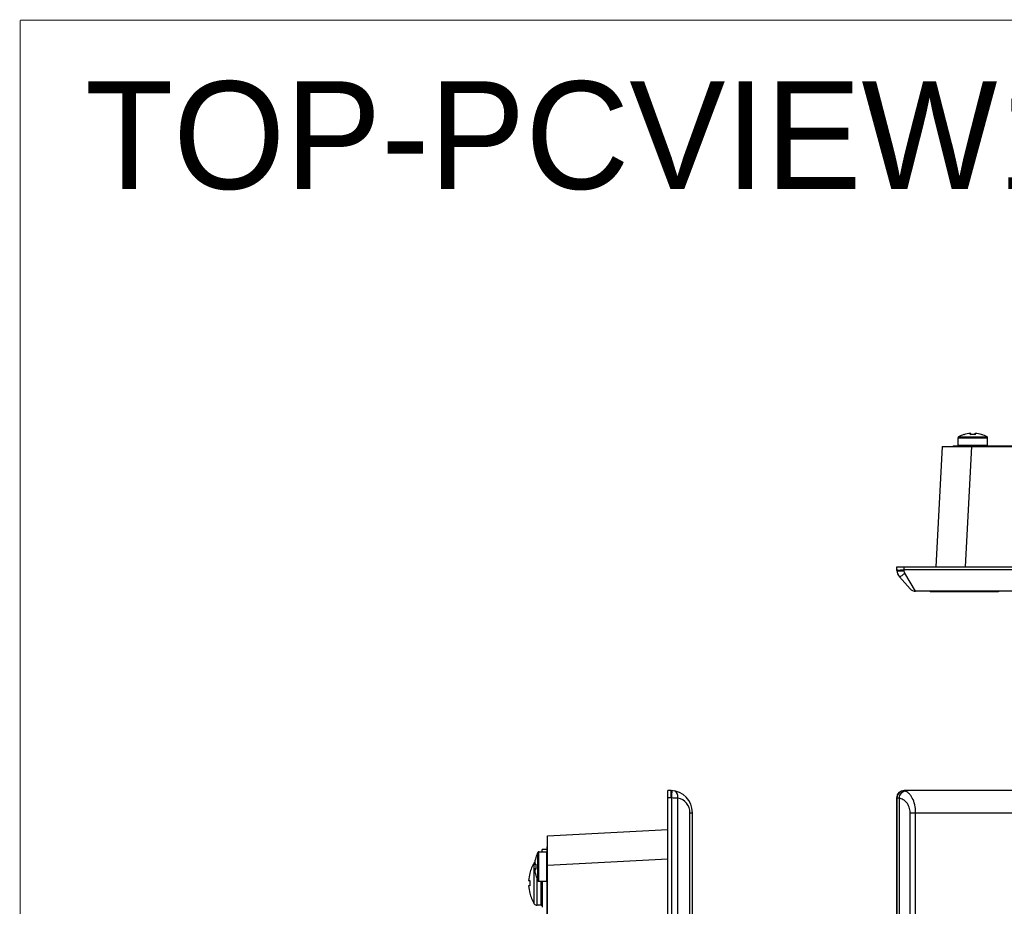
# Model space of a CAD drawing. Header units: millimetres. Extents: x 0 to 1189, y 0 to 841.
# Tile 17 of 50: x 0 to 200, y 660 to 841. Entities that reach past the tile are written whole.
import ezdxf

# ---------------------------------------------------------------- set-up
doc = ezdxf.new("R2010")
doc.units = ezdxf.units.MM
doc.header["$LTSCALE"] = 65.395
doc.layers.get('0').update_dxf_attribs({"linetype": 'CONTINUOUS'})
for name, color, linetype in [('00_TOPPPC12-FORMAT', 7, 'CONTINUOUS'), ('COVER-REAR_CASE_PC-SHAPE', 7, 'CONTINUOUS'), ('FRONT_CASE_15_DM-SHAPE', 7, 'CONTINUOUS'), ('M3X8-SHAPE', 7, 'CONTINUOUS'), ('REAR_CASE-PC_15-SHAPE', 7, 'CONTINUOUS'), ('SCREW_M4X8_MUSH_2-SHAPE', 7, 'CONTINUOUS'), ('SWITCH_WINDOW-PPC-SHAPE', 7, 'CONTINUOUS')]:
    doc.layers.add(name, color=color, linetype=linetype)
doc.styles.get("Standard").update_dxf_attribs({"font": 'gothic.ttf'})

msp = doc.modelspace()

# ---------------------------------------------------------------- linework, layer by layer
at = {"layer": '00_TOPPPC12-FORMAT', "color": 7, "linetype": 'Continuous', "const_width": 0.2}
for points in [[(0, 0), (0, 841)], [(0, 841), (1189, 841)]]:
    msp.add_lwpolyline(points, dxfattribs=at)
at = {"layer": 'COVER-REAR_CASE_PC-SHAPE', "color": 7, "linetype": 'Continuous'}
for p, q in [((106.32, 671.545), (106.32, 672.045)), ((107.32, 672.045), (106.32, 672.045)), ((106.32, 665.545), (106.32, 660.245))]:
    msp.add_line(p, q, dxfattribs=at)
at = {"layer": 'FRONT_CASE_15_DM-SHAPE', "color": 7, "linetype": 'Continuous'}
for p, q in [((187.773, 754.146), (186.489, 729.646)), ((187.773, 754.146), (539.31, 754.146)), ((193.765, 754.146), (192.481, 729.646)), ((178.569, 728.867), (178.542, 729.646)), ((178.542, 729.646), (548.542, 729.646)), ((180.064, 728.989), (180.041, 729.646)), ((547.02, 728.989), (180.064, 728.989)), ((180.068, 728.806), (180.064, 728.989)), ((182.388, 724.646), (180.195, 728.332)), ((179.076, 727.605), (181.269, 725.148)), ((544.695, 724.646), (182.388, 724.646)), ((131.92, 383.045), (131.92, 684.045)), ((132.577, 684.022), (131.92, 684.045)), ((180.064, 684.022), (180.041, 684.045)), ((547.043, 684.045), (180.041, 684.045)), ((547.02, 684.022), (180.064, 684.022)), ((132.577, 682.523), (131.92, 682.546)), ((132.699, 384.574), (132.699, 682.516)), ((133.961, 384.615), (133.961, 682.475)), ((178.542, 682.546), (178.542, 384.544)), ((178.565, 682.523), (178.542, 682.546)), ((178.569, 384.574), (178.569, 682.516)), ((179.076, 384.615), (179.076, 682.475)), ((136.419, 387.565), (136.419, 679.525)), ((136.419, 679.525), (136.92, 679.525)), ((136.92, 387.565), (136.92, 679.525)), ((181.269, 387.565), (181.269, 679.525)), ((181.269, 679.525), (545.814, 679.525)), ((182.388, 387.565), (182.388, 679.525)), ((107.42, 674.813), (131.92, 676.097)), ((107.42, 392.277), (107.42, 674.813)), ((107.42, 668.822), (131.92, 670.106))]:
    msp.add_line(p, q, dxfattribs=at)
for centre, radius, start, end in [((180.568, 728.937), 2, 182, 221.75166), ((182.388, 726.146), 1.5, 221.75166, 270), ((132.42, 679.525), 4.5, 0, 88), ((180.066, 682.521), 1.501, 90.08378, 179.91622), ((132.472, 679.525), 3, 85.657, 87.99988), ((131.822, 635.931), 46.593, 87.36835, 88.92111), ((133.419, 679.525), 3, 359.99998, 79.57804)]:
    msp.add_arc(centre, radius, start, end, dxfattribs=at)
msp.add_ellipse((180.043, 682.544), major_axis=(-1.062, 1.062), ratio=0.9987828, start_param=-0.7847892, end_param=0.7847892, dxfattribs=at)
for points, knots in [([(178.565, 728.989), (178.565, 728.986), (178.578, 728.983), (178.597, 728.979), (178.635, 728.976), (178.683, 728.973), (178.746, 728.971), (178.855, 728.968), (179.018, 728.967), (179.242, 728.969), (179.498, 728.973), (179.775, 728.98), (179.966, 728.986), (180.064, 728.989)], [0, 0, 0, 0, 0.0058937, 0.0206445, 0.0446611, 0.0777893, 0.1197573, 0.1701629, 0.2943289, 0.4455641, 0.6180861, 0.8052889, 1, 1, 1, 1]), ([(178.569, 728.867), (178.569, 728.855), (178.621, 728.838), (178.697, 728.824), (178.84, 728.81), (179.022, 728.801), (179.247, 728.795), (179.6, 728.793), (179.877, 728.799), (180.068, 728.806)], [0, 0, 0, 0, 0.0240212, 0.0821319, 0.1746074, 0.2983666, 0.4488471, 0.6203807, 1, 1, 1, 1]), ([(179.076, 727.605), (179.085, 727.594), (179.134, 727.591), (179.259, 727.639), (179.491, 727.777), (179.82, 728.019), (180.064, 728.22), (180.195, 728.332)], [0, 0, 0, 0, 0.0325822, 0.0923637, 0.3036895, 0.6191705, 1, 1, 1, 1]), ([(132.577, 682.523), (132.58, 682.62), (132.586, 682.812), (132.593, 683.089), (132.597, 683.345), (132.599, 683.569), (132.598, 683.732), (132.595, 683.84), (132.593, 683.903), (132.59, 683.952), (132.587, 683.99), (132.583, 684.009), (132.58, 684.022), (132.577, 684.022)], [0, 0, 0, 0, 0.1947111, 0.3819139, 0.5544359, 0.7056711, 0.8298371, 0.8802427, 0.9222107, 0.9553389, 0.9793555, 0.9941063, 1, 1, 1, 1]), ([(132.699, 682.516), (132.707, 682.613), (132.72, 682.804), (132.738, 683.08), (132.753, 683.335), (132.764, 683.559), (132.77, 683.722), (132.772, 683.83), (132.772, 683.893), (132.771, 683.942), (132.769, 683.979), (132.766, 683.998), (132.763, 684.012), (132.76, 684.012)], [0, 0, 0, 0, 0.194788, 0.3820236, 0.5545462, 0.7057615, 0.8298985, 0.8802892, 0.9222433, 0.9553597, 0.979367, 0.9941112, 1, 1, 1, 1]), ([(133.961, 682.475), (133.979, 682.65), (133.975, 682.99), (133.844, 683.451), (133.597, 683.804), (133.353, 683.929), (133.234, 683.951)], [0, 0, 0, 0, 0.2953623, 0.5638717, 0.7959131, 1, 1, 1, 1]), ([(178.569, 682.516), (178.569, 682.711), (178.648, 683.104), (178.982, 683.6), (179.48, 683.933), (179.873, 684.011), (180.068, 684.012)], [0, 0, 0, 0, 0.2496498, 0.4996308, 0.7498279, 1, 1, 1, 1]), ([(179.076, 682.475), (179.092, 682.655), (179.172, 683.005), (179.418, 683.464), (179.764, 683.806), (180.053, 683.928), (180.195, 683.951)], [0, 0, 0, 0, 0.2740097, 0.5388049, 0.7819064, 1, 1, 1, 1]), ([(180.068, 684.012), (180.067, 684.014), (180.066, 684.017), (180.065, 684.021), (180.064, 684.022)], [0, 0, 0, 0, 0.578024, 1, 1, 1, 1]), ([(180.195, 683.951), (180.163, 683.96), (180.122, 683.975), (180.081, 683.998), (180.069, 684.007), (180.068, 684.012)], [0, 0, 0, 0, 0.700673, 0.8958547, 1, 1, 1, 1]), ([(182.388, 679.525), (182.388, 680.07), (182.278, 681.101), (181.871, 682.283), (181.408, 683.032), (180.94, 683.57), (180.498, 683.857), (180.195, 683.951)], [0, 0, 0, 0, 0.3134723, 0.5905161, 0.7102328, 0.8173407, 1, 1, 1, 1]), ([(178.569, 682.516), (178.568, 682.518), (178.567, 682.52), (178.565, 682.522), (178.565, 682.523)], [0, 0, 0, 0, 0.5654872, 1, 1, 1, 1]), ([(179.076, 682.475), (179.006, 682.479), (178.885, 682.486), (178.745, 682.496), (178.659, 682.503), (178.616, 682.507), (178.588, 682.512), (178.573, 682.514), (178.569, 682.516)], [0, 0, 0, 0, 0.4084012, 0.7167202, 0.8303512, 0.9158012, 0.9724132, 1, 1, 1, 1]), ([(181.269, 679.525), (181.269, 679.914), (181.139, 680.659), (180.614, 681.581), (179.899, 682.201), (179.347, 682.42), (179.076, 682.475)], [0, 0, 0, 0, 0.2954104, 0.5591964, 0.790061, 1, 1, 1, 1])]:
    msp.add_open_spline(points, degree=3, knots=knots, dxfattribs=at)
msp.add_open_spline([(180.195, 728.332), (180.111, 728.473), (180.072, 728.642), (180.068, 728.806)], degree=3, dxfattribs=at)
at = {"layer": 'M3X8-SHAPE', "color": 7, "linetype": 'Continuous'}
for p, q in [((191.146, 756.105), (196.938, 756.105)), ((192.211, 756.539), (192.211, 756.562)), ((193.533, 756.539), (193.533, 756.803)), ((193.642, 756.712), (193.642, 756.55)), ((194.442, 756.55), (194.442, 756.712)), ((194.55, 756.803), (194.55, 756.539)), ((195.872, 756.562), (195.872, 756.539)), ((191.042, 754.346), (191.042, 755.929)), ((191.042, 755.929), (197.042, 755.929)), ((197.042, 754.346), (191.042, 754.346)), ((197.042, 754.346), (197.042, 755.929)), ((105.027, 670.375), (105.004, 670.375)), ((105.461, 665.649), (105.461, 671.441)), ((105.637, 665.545), (105.637, 671.545)), ((105.637, 671.545), (107.22, 671.545)), ((107.22, 671.545), (107.22, 665.545)), ((105.027, 669.054), (104.763, 669.054)), ((104.763, 668.037), (105.027, 668.037)), ((105.015, 668.945), (104.854, 668.945)), ((104.854, 668.145), (105.015, 668.145)), ((105.027, 666.715), (105.004, 666.715)), ((105.637, 665.545), (107.22, 665.545))]:
    msp.add_line(p, q, dxfattribs=at)
for centre, radius, start, end in [((191.242, 755.929), 0.2, 118.73026, 180), ((194.042, 750.821), 6.025, 107.68583, 118.73026), ((194.042, 750.821), 6.004, 94.85821, 107.75125), ((192.242, 756.466), 0.1, 68.26756, 107.68583), ((192.251, 756.443), 0.104, 107.67914, 112.45548), ((194.042, 750.821), 6.004, 94.77711, 107.66853), ((193.55, 756.705), 0.1, 94.78742, 99.6555), ((194.042, 750.821), 5.74, 84.91839, 95.08161), ((193.577, 756.428), 0.119, 107.27702, 111.57657), ((194.042, 750.821), 5.745, 85.2296, 94.7704), ((194.042, 750.821), 6.004, 72.33147, 85.22289), ((194.533, 756.705), 0.0996, 82.68119, 85.22051), ((194.506, 756.428), 0.119, 68.42128, 72.72083), ((194.533, 756.704), 0.101, 80.35055, 82.68114), ((194.042, 750.821), 6.004, 72.24875, 85.14179), ((195.842, 756.466), 0.1, 72.31417, 111.73235), ((195.832, 756.443), 0.104, 67.5447, 72.32094), ((194.042, 750.821), 6.025, 61.26974, 72.31417), ((196.842, 755.929), 0.2, 0, 61.26974), ((191.142, 754.346), 0.1, 180, 270), ((196.942, 754.346), 0.1, 270, 0), ((110.745, 668.545), 6.004, 162.33147, 175.22289), ((110.745, 668.545), 6.004, 162.24875, 175.14179), ((105.1, 670.345), 0.1, 162.31417, 201.72692), ((110.745, 668.545), 6.025, 151.26978, 162.31417), ((105.123, 670.336), 0.104, 157.5447, 162.32094), ((105.637, 671.345), 0.2, 90, 151.26974), ((107.22, 671.445), 0.1, 0, 90), ((104.862, 669.037), 0.101, 170.35055, 172.68114), ((104.861, 669.037), 0.0996, 172.68119, 175.22051), ((104.861, 668.053), 0.1, 184.78689, 189.65488), ((110.745, 668.545), 6.004, 184.77711, 197.66853), ((110.745, 668.545), 6.004, 184.85821, 197.75125), ((110.745, 668.545), 5.745, 175.2296, 184.7704), ((110.745, 668.545), 5.74, 174.91839, 185.08161), ((105.138, 669.01), 0.119, 158.42395, 162.7235), ((105.138, 668.081), 0.119, 197.2798, 201.57935), ((105.1, 666.745), 0.1, 158.26765, 197.68583), ((110.745, 668.545), 6.025, 197.68583, 208.73022), ((105.123, 666.754), 0.104, 197.67914, 202.45548), ((105.637, 665.745), 0.2, 208.73026, 270), ((107.22, 665.645), 0.1, 270, 0)]:
    msp.add_arc(centre, radius, start, end, dxfattribs=at)
for points, knots in [([(193.642, 756.712), (193.642, 756.727), (193.635, 756.756), (193.609, 756.787), (193.576, 756.803), (193.553, 756.805), (193.542, 756.804)], [0, 0, 0, 0, 0.295493, 0.5540378, 0.7826438, 1, 1, 1, 1]), ([(194.442, 756.712), (194.442, 756.727), (194.449, 756.755), (194.475, 756.787), (194.507, 756.803), (194.531, 756.805), (194.542, 756.804)], [0, 0, 0, 0, 0.2962043, 0.5538946, 0.7822785, 1, 1, 1, 1]), ([(104.854, 668.945), (104.839, 668.945), (104.811, 668.952), (104.779, 668.978), (104.763, 669.011), (104.761, 669.034), (104.762, 669.045)], [0, 0, 0, 0, 0.2962043, 0.5538946, 0.7822785, 1, 1, 1, 1]), ([(104.762, 668.045), (104.761, 668.056), (104.763, 668.079), (104.779, 668.112), (104.811, 668.138), (104.839, 668.145), (104.854, 668.145)], [0, 0, 0, 0, 0.2177472, 0.4461033, 0.7037949, 1, 1, 1, 1])]:
    msp.add_open_spline(points, degree=3, knots=knots, dxfattribs=at)
for points in [[(193.564, 756.547), (193.556, 756.546), (193.549, 756.544), (193.542, 756.542)], [(194.519, 756.547), (194.527, 756.546), (194.534, 756.544), (194.542, 756.542)], [(105.024, 669.045), (105.022, 669.038), (105.02, 669.03), (105.02, 669.023)], [(105.024, 668.045), (105.022, 668.052), (105.02, 668.06), (105.02, 668.067)]]:
    msp.add_open_spline(points, degree=3, dxfattribs=at)
at = {"layer": 'REAR_CASE-PC_15-SHAPE', "color": 7, "linetype": 'Continuous'}
for p, q in [((190.042, 754.246), (190.042, 754.146)), ((190.042, 754.246), (537.042, 754.246)), ((194.042, 754.246), (194.042, 754.146)), ((107.32, 394.545), (107.32, 672.545)), ((107.32, 672.545), (107.42, 672.545)), ((107.32, 668.545), (107.42, 668.545))]:
    msp.add_line(p, q, dxfattribs=at)
at = {"layer": 'SCREW_M4X8_MUSH_2-SHAPE', "color": 7, "linetype": 'Continuous'}
for p, q in [((104.703, 660.981), (104.703, 669.309)), ((103.799, 667.188), (103.819, 667.189)), ((105.301, 660.645), (105.301, 665.964)), ((103.57, 665.684), (103.819, 665.689)), ((103.819, 664.601), (103.57, 664.606)), ((106.12, 660.645), (106.12, 665.545)), ((103.819, 663.101), (103.799, 663.102)), ((106.12, 660.645), (105.301, 660.645))]:
    msp.add_line(p, q, dxfattribs=at)
for centre, radius, start, end in [((111.534, 665.145), 8, 148.63099, 165.20209), ((105.301, 668.945), 0.7, 134.44689, 148.63099), ((111.543, 665.142), 7.991, 165.15965, 176.10878), ((111.543, 665.148), 7.991, 183.89122, 194.84035), ((111.508, 665.145), 7.709, 175.95607, 184.04393), ((111.534, 665.145), 8, 194.79791, 211.36901), ((105.301, 661.345), 0.7, 211.36901, 270), ((106.12, 660.845), 0.2, 270, 0)]:
    msp.add_arc(centre, radius, start, end, dxfattribs=at)
at = {"layer": 'SWITCH_WINDOW-PPC-SHAPE', "color": 7, "linetype": 'Continuous'}
for p, q in [((185.342, 724.646), (185.342, 724.546)), ((199.242, 724.546), (185.342, 724.546)), ((194.342, 724.646), (194.342, 724.546)), ((199.242, 724.646), (199.242, 724.546))]:
    msp.add_line(p, q, dxfattribs=at)

# ---------------------------------------------------------------- texts
msp.add_text('TOP-PCVIEW15', height=21.93771).set_placement((13.248, 806.607))

doc.saveas('drawing.dxf')
